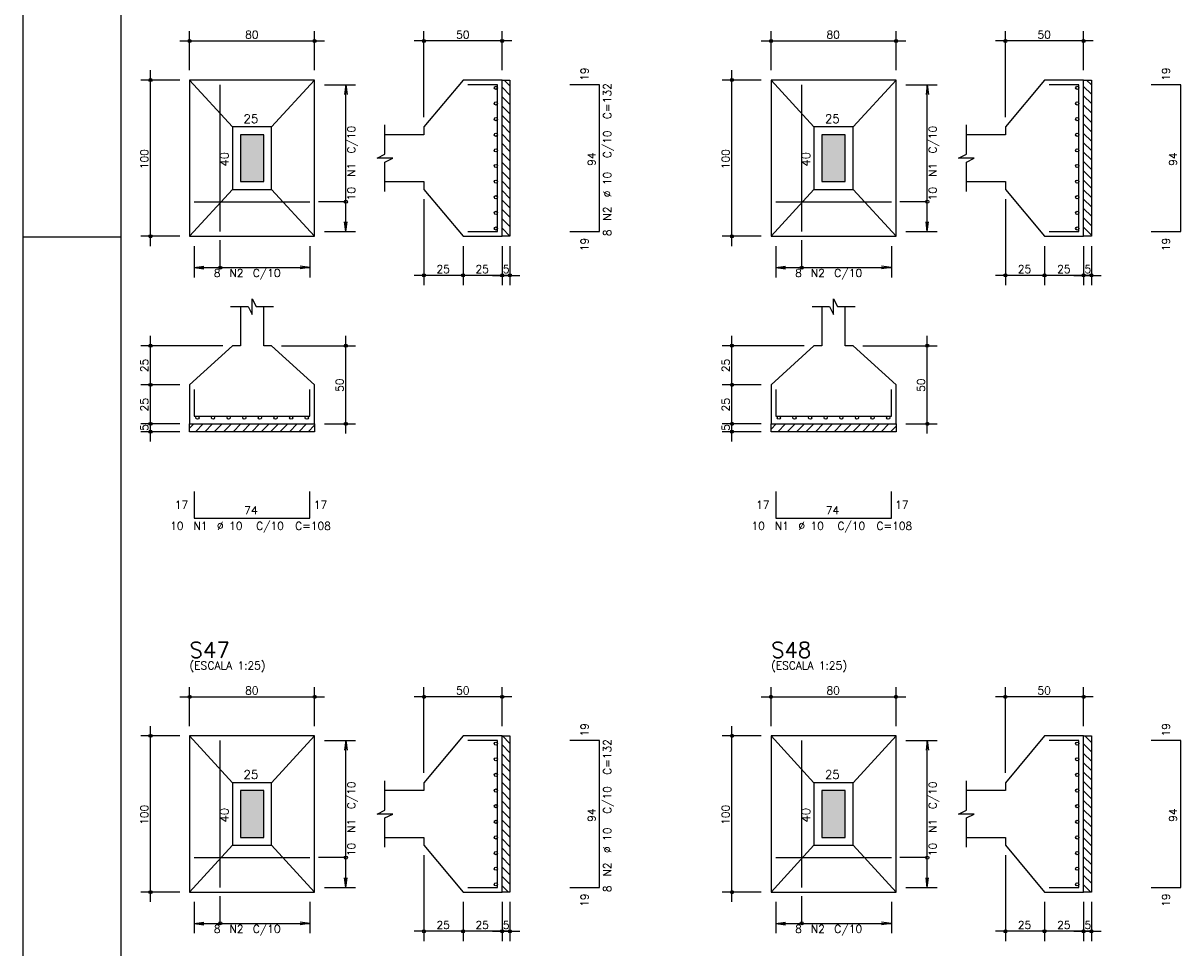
# Model space of a CAD drawing. Extents: x 0 to 119, y 0 to 84.
# Tile 5 of 16: x 0 to 30, y 41 to 65. Entities that reach past the tile are written whole.
import ezdxf

# ---------------------------------------------------------------- set-up
doc = ezdxf.new("R2010")
doc.units = 0
doc.header["$MEASUREMENT"] = 0
for name, color, linetype in [('1', 1, 'CONTINUOUS'), ('2', 2, 'CONTINUOUS'), ('3', 3, 'CONTINUOUS'), ('6', 6, 'CONTINUOUS'), ('7', 7, 'CONTINUOUS'), ('8', 8, 'CONTINUOUS'), ('9', 9, 'CONTINUOUS')]:
    doc.layers.add(name, color=color, linetype=linetype)
doc.styles.get("Standard").update_dxf_attribs({"font": 'ROMANS.SHX'})

msp = doc.modelspace()

# ---------------------------------------------------------------- linework, layer by layer
at = {"layer": '1', "linetype": 'Continuous'}
for p, q in [((0, 0), (0, 84.099998)), ((12.314336, 63.4168), (12.46, 63.271136)), ((27.220147, 63.4168), (27.34213, 63.294817)), ((12.26, 63.23072), (12.46, 63.03072)), ((27.14213, 63.254401), (27.34213, 63.054401)), ((12.26, 62.990304), (12.46, 62.790304)), ((27.14213, 63.013985), (27.34213, 62.813985)), ((12.26, 62.749887), (12.46, 62.549887)), ((27.14213, 62.773568), (27.34213, 62.573568)), ((27.14213, 62.533152), (27.34213, 62.333152)), ((12.26, 62.509471), (12.46, 62.309471)), ((12.26, 62.269055), (12.46, 62.069055)), ((27.14213, 62.292736), (27.34213, 62.092736)), ((12.26, 62.028638), (12.46, 61.828638)), ((27.14213, 62.052319), (27.34213, 61.852319)), ((12.26, 61.788222), (12.46, 61.588222)), ((27.14213, 61.811903), (27.34213, 61.611903)), ((12.26, 61.547806), (12.46, 61.347806)), ((27.14213, 61.571487), (27.34213, 61.371487)), ((12.26, 61.30739), (12.46, 61.10739)), ((12.26, 61.066973), (12.46, 60.866973)), ((27.14213, 61.33107), (27.34213, 61.13107)), ((27.14213, 61.090654), (27.34213, 60.890654)), ((12.26, 60.826557), (12.46, 60.626557)), ((27.14213, 60.850238), (27.34213, 60.650238)), ((12.26, 60.586141), (12.46, 60.386141)), ((27.14213, 60.609822), (27.34213, 60.409822)), ((12.26, 60.345724), (12.46, 60.145724)), ((27.14213, 60.369405), (27.34213, 60.169405)), ((12.26, 60.105308), (12.46, 59.905308)), ((12.26, 59.864892), (12.46, 59.664892)), ((27.14213, 60.128989), (27.34213, 59.928989)), ((27.14213, 59.888573), (27.34213, 59.688573)), ((12.26, 59.624475), (12.46, 59.424475)), ((27.14213, 59.648156), (27.34213, 59.448156)), ((0, 59.400002), (2.5, 59.400002)), ((4.26, 54.507008), (4.369792, 54.6168)), ((4.410208, 54.4168), (4.610208, 54.6168)), ((4.650625, 54.4168), (4.850625, 54.6168)), ((4.891041, 54.4168), (5.091041, 54.6168)), ((5.131457, 54.4168), (5.331457, 54.6168)), ((5.371874, 54.4168), (5.571874, 54.6168)), ((5.61229, 54.4168), (5.81229, 54.6168)), ((5.852706, 54.4168), (6.052706, 54.6168)), ((6.093123, 54.4168), (6.293123, 54.6168)), ((6.333539, 54.4168), (6.533539, 54.6168)), ((6.573955, 54.4168), (6.773955, 54.6168)), ((6.814371, 54.4168), (7.014371, 54.6168)), ((7.054788, 54.4168), (7.254788, 54.6168)), ((7.295204, 54.4168), (7.46, 54.581596)), ((19.14213, 54.483327), (19.275603, 54.6168)), ((19.316019, 54.4168), (19.516019, 54.6168)), ((19.556436, 54.4168), (19.756436, 54.6168)), ((19.796852, 54.4168), (19.996852, 54.6168)), ((20.037268, 54.4168), (20.237268, 54.6168)), ((20.277685, 54.4168), (20.477685, 54.6168)), ((20.518101, 54.4168), (20.718101, 54.6168)), ((20.758517, 54.4168), (20.958517, 54.6168)), ((20.998934, 54.4168), (21.198934, 54.6168)), ((21.23935, 54.4168), (21.43935, 54.6168)), ((21.479766, 54.4168), (21.679766, 54.6168)), ((21.720182, 54.4168), (21.920182, 54.6168)), ((21.960599, 54.4168), (22.160599, 54.6168)), ((22.201015, 54.4168), (22.34213, 54.557915)), ((12.268395, 46.6336), (12.46, 46.441995)), ((27.174206, 46.6336), (27.34213, 46.465676)), ((12.26, 46.401579), (12.46, 46.201579)), ((27.14213, 46.42526), (27.34213, 46.22526)), ((12.26, 46.161162), (12.46, 45.961162)), ((27.14213, 46.184843), (27.34213, 45.984843)), ((27.14213, 45.944427), (27.34213, 45.744427)), ((12.26, 45.920746), (12.46, 45.720746)), ((12.26, 45.68033), (12.46, 45.48033)), ((27.14213, 45.704011), (27.34213, 45.504011)), ((12.26, 45.439913), (12.46, 45.239913)), ((27.14213, 45.463594), (27.34213, 45.263594)), ((12.26, 45.199497), (12.46, 44.999497)), ((27.14213, 45.223178), (27.34213, 45.023178)), ((12.26, 44.959081), (12.46, 44.759081)), ((27.14213, 44.982762), (27.34213, 44.782762)), ((12.26, 44.718664), (12.46, 44.518664)), ((12.26, 44.478248), (12.46, 44.278248)), ((27.14213, 44.742345), (27.34213, 44.542345)), ((27.14213, 44.501929), (27.34213, 44.301929)), ((12.26, 44.237832), (12.46, 44.037832)), ((27.14213, 44.261513), (27.34213, 44.061513)), ((12.26, 43.997416), (12.46, 43.797416)), ((27.14213, 44.021096), (27.34213, 43.821096)), ((12.26, 43.756999), (12.46, 43.556999)), ((27.14213, 43.78068), (27.34213, 43.58068)), ((12.26, 43.516583), (12.46, 43.316583)), ((12.26, 43.276167), (12.46, 43.076167)), ((27.14213, 43.540264), (27.34213, 43.340264)), ((27.14213, 43.299848), (27.34213, 43.099848)), ((12.26, 43.03575), (12.46, 42.83575)), ((27.14213, 43.059431), (27.34213, 42.859431)), ((12.26, 42.795334), (12.421734, 42.6336)), ((27.14213, 42.819015), (27.327545, 42.6336))]:
    msp.add_line(p, q, dxfattribs=at)
for points in [[(12.26, 59.4168), (12.26, 63.4168), (12.46, 63.4168), (12.46, 59.4168), (12.26, 59.4168)], [(27.14213, 59.4168), (27.14213, 63.4168), (27.34213, 63.4168), (27.34213, 59.4168), (27.14213, 59.4168)], [(4.26, 54.6168), (7.46, 54.6168), (7.46, 54.4168), (4.26, 54.4168), (4.26, 54.6168)], [(19.14213, 54.6168), (22.34213, 54.6168), (22.34213, 54.4168), (19.14213, 54.4168), (19.14213, 54.6168)], [(12.26, 42.6336), (12.26, 46.6336), (12.46, 46.6336), (12.46, 42.6336), (12.26, 42.6336)], [(27.14213, 42.6336), (27.14213, 46.6336), (27.34213, 46.6336), (27.34213, 42.6336), (27.14213, 42.6336)]]:
    msp.add_lwpolyline(points, dxfattribs=at)
at = {"layer": '2', "linetype": 'Continuous'}
for p, q in [((4.26, 63.6668), (4.26, 64.6668)), ((7.46, 63.6668), (7.46, 64.6668)), ((10.26, 62.4668), (10.26, 64.6668)), ((12.26, 63.6668), (12.26, 64.6668)), ((19.14213, 63.6668), (19.14213, 64.6668)), ((22.34213, 63.6668), (22.34213, 64.6668)), ((25.14213, 62.4668), (25.14213, 64.6668)), ((27.14213, 63.6668), (27.14213, 64.6668)), ((4.01, 64.4168), (7.71, 64.4168)), ((12.51, 64.4168), (10.01, 64.4168)), ((18.89213, 64.4168), (22.59213, 64.4168)), ((27.39213, 64.4168), (24.89213, 64.4168)), ((4.01, 63.4168), (3.01, 63.4168)), ((3.26, 59.1668), (3.26, 63.6668)), ((4.26, 63.4168), (4.26, 63.4168)), ((4.26, 63.4168), (4.26, 63.4168)), ((7.46, 63.4168), (7.46, 63.4168)), ((12.26, 63.4168), (12.26, 63.4168)), ((18.89213, 63.4168), (17.89213, 63.4168)), ((18.14213, 59.1668), (18.14213, 63.6668)), ((19.14213, 63.4168), (19.14213, 63.4168)), ((19.14213, 63.4168), (19.14213, 63.4168)), ((22.34213, 63.4168), (22.34213, 63.4168)), ((27.14213, 63.4168), (27.14213, 63.4168)), ((7.46, 63.2968), (7.46, 63.2968)), ((7.71, 63.2968), (8.51, 63.2968)), ((8.26, 63.2968), (8.227368, 63.048939)), ((8.26, 59.5368), (8.26, 63.2968)), ((8.26, 63.2968), (8.292632, 63.048939)), ((22.34213, 63.2968), (22.34213, 63.2968)), ((22.59213, 63.2968), (23.39213, 63.2968)), ((23.14213, 63.2968), (23.109498, 63.048939)), ((23.14213, 59.5368), (23.14213, 63.2968)), ((23.14213, 63.2968), (23.174762, 63.048939)), ((10.26, 62.2168), (10.26, 62.2168)), ((25.14213, 62.2168), (25.14213, 62.2168)), ((10.26, 60.6168), (10.26, 60.6168)), ((25.14213, 60.6168), (25.14213, 60.6168)), ((10.26, 60.3668), (10.26, 58.1668)), ((25.14213, 60.3668), (25.14213, 58.1668)), ((8.26, 59.5368), (8.227368, 59.784661)), ((8.26, 59.5368), (8.292632, 59.784661)), ((23.14213, 59.5368), (23.109498, 59.784661)), ((23.14213, 59.5368), (23.174762, 59.784661)), ((4.01, 59.4168), (3.01, 59.4168)), ((4.26, 59.4168), (4.26, 59.4168)), ((4.38, 59.4168), (4.38, 59.4168)), ((7.34, 59.4168), (7.34, 59.4168)), ((7.46, 59.5368), (7.46, 59.5368)), ((7.71, 59.5368), (8.51, 59.5368)), ((11.26, 59.4168), (11.26, 59.4168)), ((11.26, 59.4168), (11.26, 59.4168)), ((12.26, 59.4168), (12.26, 59.4168)), ((12.26, 59.4168), (12.26, 59.4168)), ((12.46, 59.4168), (12.46, 59.4168)), ((18.89213, 59.4168), (17.89213, 59.4168)), ((19.14213, 59.4168), (19.14213, 59.4168)), ((19.26213, 59.4168), (19.26213, 59.4168)), ((22.22213, 59.4168), (22.22213, 59.4168)), ((22.34213, 59.5368), (22.34213, 59.5368)), ((22.59213, 59.5368), (23.39213, 59.5368)), ((26.14213, 59.4168), (26.14213, 59.4168)), ((26.14213, 59.4168), (26.14213, 59.4168)), ((27.14213, 59.4168), (27.14213, 59.4168)), ((27.14213, 59.4168), (27.14213, 59.4168)), ((27.34213, 59.4168), (27.34213, 59.4168)), ((4.38, 59.1668), (4.38, 58.3668)), ((7.34, 59.1668), (7.34, 58.3668)), ((11.26, 59.1668), (11.26, 58.1668)), ((11.26, 59.1668), (11.26, 58.1668)), ((12.26, 59.1668), (12.26, 58.1668)), ((12.26, 59.1668), (12.26, 58.1668)), ((12.46, 59.1668), (12.46, 58.1668)), ((19.26213, 59.1668), (19.26213, 58.3668)), ((22.22213, 59.1668), (22.22213, 58.3668)), ((26.14213, 59.1668), (26.14213, 58.1668)), ((26.14213, 59.1668), (26.14213, 58.1668)), ((27.14213, 59.1668), (27.14213, 58.1668)), ((27.14213, 59.1668), (27.14213, 58.1668)), ((27.34213, 59.1668), (27.34213, 58.1668)), ((4.38, 58.6168), (4.627861, 58.649432)), ((4.38, 58.6168), (7.34, 58.6168)), ((4.38, 58.6168), (4.627861, 58.584168)), ((7.34, 58.6168), (7.092139, 58.649432)), ((7.34, 58.6168), (7.092139, 58.584168)), ((11.51, 58.4168), (10.01, 58.4168)), ((12.51, 58.4168), (11.01, 58.4168)), ((12.01, 58.4168), (12.71, 58.4168)), ((19.26213, 58.6168), (19.509991, 58.649432)), ((19.26213, 58.6168), (22.22213, 58.6168)), ((19.26213, 58.6168), (19.509991, 58.584168)), ((22.22213, 58.6168), (21.974269, 58.649432)), ((22.22213, 58.6168), (21.974269, 58.584168)), ((26.39213, 58.4168), (24.89213, 58.4168)), ((27.39213, 58.4168), (25.89213, 58.4168)), ((26.89213, 58.4168), (27.59213, 58.4168)), ((5.11, 56.6168), (3.01, 56.6168)), ((3.26, 55.3668), (3.26, 56.8668)), ((5.36, 56.6168), (5.36, 56.6168)), ((6.36, 56.6168), (6.36, 56.6168)), ((6.61, 56.6168), (8.51, 56.6168)), ((8.26, 54.3668), (8.26, 56.8668)), ((19.99213, 56.6168), (17.89213, 56.6168)), ((18.14213, 55.3668), (18.14213, 56.8668)), ((20.24213, 56.6168), (20.24213, 56.6168)), ((21.24213, 56.6168), (21.24213, 56.6168)), ((21.49213, 56.6168), (23.39213, 56.6168)), ((23.14213, 54.3668), (23.14213, 56.8668)), ((3.26, 54.3668), (3.26, 55.8668)), ((18.14213, 54.3668), (18.14213, 55.8668)), ((4.01, 55.6168), (3.01, 55.6168)), ((4.01, 55.6168), (3.01, 55.6168)), ((4.26, 55.6168), (4.26, 55.6168)), ((4.26, 55.6168), (4.26, 55.6168)), ((18.89213, 55.6168), (17.89213, 55.6168)), ((18.89213, 55.6168), (17.89213, 55.6168)), ((19.14213, 55.6168), (19.14213, 55.6168)), ((19.14213, 55.6168), (19.14213, 55.6168)), ((3.26, 54.1668), (3.26, 54.8668)), ((18.14213, 54.1668), (18.14213, 54.8668)), ((4.01, 54.6168), (3.01, 54.6168)), ((4.01, 54.6168), (3.01, 54.6168)), ((4.26, 54.6168), (4.26, 54.6168)), ((4.26, 54.6168), (4.26, 54.6168)), ((7.46, 54.6168), (7.46, 54.6168)), ((7.71, 54.6168), (8.51, 54.6168)), ((18.89213, 54.6168), (17.89213, 54.6168)), ((18.89213, 54.6168), (17.89213, 54.6168)), ((19.14213, 54.6168), (19.14213, 54.6168)), ((19.14213, 54.6168), (19.14213, 54.6168)), ((22.34213, 54.6168), (22.34213, 54.6168)), ((22.59213, 54.6168), (23.39213, 54.6168)), ((4.01, 54.4168), (3.01, 54.4168)), ((4.26, 54.4168), (4.26, 54.4168)), ((18.89213, 54.4168), (17.89213, 54.4168)), ((19.14213, 54.4168), (19.14213, 54.4168)), ((4.26, 46.8836), (4.26, 47.8836)), ((7.46, 46.8836), (7.46, 47.8836)), ((10.26, 45.6836), (10.26, 47.8836)), ((12.26, 46.8836), (12.26, 47.8836)), ((19.14213, 46.8836), (19.14213, 47.8836)), ((22.34213, 46.8836), (22.34213, 47.8836)), ((25.14213, 45.6836), (25.14213, 47.8836)), ((27.14213, 46.8836), (27.14213, 47.8836)), ((4.01, 47.6336), (7.71, 47.6336)), ((12.51, 47.6336), (10.01, 47.6336)), ((18.89213, 47.6336), (22.59213, 47.6336)), ((27.39213, 47.6336), (24.89213, 47.6336)), ((3.26, 42.3836), (3.26, 46.8836)), ((18.14213, 42.3836), (18.14213, 46.8836)), ((4.01, 46.6336), (3.01, 46.6336)), ((4.26, 46.6336), (4.26, 46.6336)), ((4.26, 46.6336), (4.26, 46.6336)), ((7.46, 46.6336), (7.46, 46.6336)), ((12.26, 46.6336), (12.26, 46.6336)), ((18.89213, 46.6336), (17.89213, 46.6336)), ((19.14213, 46.6336), (19.14213, 46.6336)), ((19.14213, 46.6336), (19.14213, 46.6336)), ((22.34213, 46.6336), (22.34213, 46.6336)), ((27.14213, 46.6336), (27.14213, 46.6336)), ((7.46, 46.5136), (7.46, 46.5136)), ((7.71, 46.5136), (8.51, 46.5136)), ((8.26, 46.5136), (8.227368, 46.265739)), ((8.26, 42.7536), (8.26, 46.5136)), ((8.26, 46.5136), (8.292632, 46.265739)), ((22.34213, 46.5136), (22.34213, 46.5136)), ((22.59213, 46.5136), (23.39213, 46.5136)), ((23.14213, 46.5136), (23.109498, 46.265739)), ((23.14213, 42.7536), (23.14213, 46.5136)), ((23.14213, 46.5136), (23.174762, 46.265739)), ((10.26, 45.4336), (10.26, 45.4336)), ((25.14213, 45.4336), (25.14213, 45.4336)), ((10.26, 43.8336), (10.26, 43.8336)), ((10.26, 43.5836), (10.26, 41.3836)), ((25.14213, 43.8336), (25.14213, 43.8336)), ((25.14213, 43.5836), (25.14213, 41.3836)), ((8.26, 42.7536), (8.227368, 43.001461)), ((8.26, 42.7536), (8.292632, 43.001461)), ((23.14213, 42.7536), (23.109498, 43.001461)), ((23.14213, 42.7536), (23.174762, 43.001461)), ((7.46, 42.7536), (7.46, 42.7536)), ((7.71, 42.7536), (8.51, 42.7536)), ((22.34213, 42.7536), (22.34213, 42.7536)), ((22.59213, 42.7536), (23.39213, 42.7536)), ((4.01, 42.6336), (3.01, 42.6336)), ((4.26, 42.6336), (4.26, 42.6336)), ((4.38, 42.6336), (4.38, 42.6336)), ((4.38, 42.3836), (4.38, 41.5836)), ((7.34, 42.6336), (7.34, 42.6336)), ((7.34, 42.3836), (7.34, 41.5836)), ((11.26, 42.6336), (11.26, 42.6336)), ((11.26, 42.6336), (11.26, 42.6336)), ((11.26, 42.3836), (11.26, 41.3836)), ((11.26, 42.3836), (11.26, 41.3836)), ((12.26, 42.6336), (12.26, 42.6336)), ((12.26, 42.6336), (12.26, 42.6336)), ((12.26, 42.3836), (12.26, 41.3836)), ((12.26, 42.3836), (12.26, 41.3836)), ((12.46, 42.6336), (12.46, 42.6336)), ((12.46, 42.3836), (12.46, 41.3836)), ((18.89213, 42.6336), (17.89213, 42.6336)), ((19.14213, 42.6336), (19.14213, 42.6336)), ((19.26213, 42.6336), (19.26213, 42.6336)), ((19.26213, 42.3836), (19.26213, 41.5836)), ((22.22213, 42.6336), (22.22213, 42.6336)), ((22.22213, 42.3836), (22.22213, 41.5836)), ((26.14213, 42.6336), (26.14213, 42.6336)), ((26.14213, 42.6336), (26.14213, 42.6336)), ((26.14213, 42.3836), (26.14213, 41.3836)), ((26.14213, 42.3836), (26.14213, 41.3836)), ((27.14213, 42.6336), (27.14213, 42.6336)), ((27.14213, 42.6336), (27.14213, 42.6336)), ((27.14213, 42.3836), (27.14213, 41.3836)), ((27.14213, 42.3836), (27.14213, 41.3836)), ((27.34213, 42.6336), (27.34213, 42.6336)), ((27.34213, 42.3836), (27.34213, 41.3836)), ((4.38, 41.8336), (4.627861, 41.866232)), ((4.38, 41.8336), (7.34, 41.8336)), ((4.38, 41.8336), (4.627861, 41.800968)), ((7.34, 41.8336), (7.092139, 41.866232)), ((7.34, 41.8336), (7.092139, 41.800968)), ((19.26213, 41.8336), (19.509991, 41.866232)), ((19.26213, 41.8336), (22.22213, 41.8336)), ((19.26213, 41.8336), (19.509991, 41.800968)), ((22.22213, 41.8336), (21.974269, 41.866232)), ((22.22213, 41.8336), (21.974269, 41.800968)), ((11.51, 41.6336), (10.01, 41.6336)), ((12.51, 41.6336), (11.01, 41.6336)), ((12.01, 41.6336), (12.71, 41.6336)), ((26.39213, 41.6336), (24.89213, 41.6336)), ((27.39213, 41.6336), (25.89213, 41.6336)), ((26.89213, 41.6336), (27.59213, 41.6336))]:
    msp.add_line(p, q, dxfattribs=at)
for points in [[(4.26, 59.4168), (7.46, 59.4168), (7.46, 63.4168), (4.26, 63.4168), (4.26, 59.4168)], [(5.36, 62.2168), (4.26, 63.4168)], [(6.36, 62.2168), (7.46, 63.4168)], [(9.26, 60.8168), (10.26, 60.8168), (10.26, 60.6168), (11.26, 59.4168), (12.26, 59.4168), (12.26, 63.4168), (11.26, 63.4168), (10.26, 62.2168), (10.26, 62.0168), (9.26, 62.0168)], [(19.14213, 59.4168), (22.34213, 59.4168), (22.34213, 63.4168), (19.14213, 63.4168), (19.14213, 59.4168)], [(20.24213, 62.2168), (19.14213, 63.4168)], [(21.24213, 62.2168), (22.34213, 63.4168)], [(24.14213, 60.8168), (25.14213, 60.8168), (25.14213, 60.6168), (26.14213, 59.4168), (27.14213, 59.4168), (27.14213, 63.4168), (26.14213, 63.4168), (25.14213, 62.2168), (25.14213, 62.0168), (24.14213, 62.0168)], [(9.26, 60.5668), (9.26, 61.3168), (9.46, 61.4168), (9.06, 61.4168), (9.26, 61.5168), (9.26, 62.2668)], [(24.14213, 60.5668), (24.14213, 61.3168), (24.34213, 61.4168), (23.94213, 61.4168), (24.14213, 61.5168), (24.14213, 62.2668)], [(5.36, 60.6168), (6.36, 60.6168), (6.36, 62.2168), (5.36, 62.2168), (5.36, 60.6168)], [(5.56, 60.8168), (6.16, 60.8168), (6.16, 62.0168), (5.56, 62.0168), (5.56, 60.8168)], [(20.24213, 60.6168), (21.24213, 60.6168), (21.24213, 62.2168), (20.24213, 62.2168), (20.24213, 60.6168)], [(20.44213, 60.8168), (21.04213, 60.8168), (21.04213, 62.0168), (20.44213, 62.0168), (20.44213, 60.8168)], [(5.36, 60.6168), (4.26, 59.4168)], [(6.36, 60.6168), (7.46, 59.4168)], [(20.24213, 60.6168), (19.14213, 59.4168)], [(21.24213, 60.6168), (22.34213, 59.4168)], [(8.26, 60.3018), (7.56, 60.3018)], [(23.14213, 60.3018), (22.44213, 60.3018)], [(5.045, 58.6168), (5.045, 59.3168)], [(19.92713, 58.6168), (19.92713, 59.3168)], [(5.31, 57.6168), (5.76, 57.6168), (5.86, 57.4168), (5.86, 57.8168), (5.96, 57.6168), (6.41, 57.6168)], [(20.19213, 57.6168), (20.64213, 57.6168), (20.74213, 57.4168), (20.74213, 57.8168), (20.84213, 57.6168), (21.29213, 57.6168)], [(5.56, 57.6168), (5.56, 56.6168), (5.36, 56.6168), (4.26, 55.6168), (4.26, 54.6168), (7.46, 54.6168), (7.46, 55.6168), (6.36, 56.6168), (6.16, 56.6168), (6.16, 57.6168)], [(20.44213, 57.6168), (20.44213, 56.6168), (20.24213, 56.6168), (19.14213, 55.6168), (19.14213, 54.6168), (22.34213, 54.6168), (22.34213, 55.6168), (21.24213, 56.6168), (21.04213, 56.6168), (21.04213, 57.6168)], [(4.26, 42.6336), (7.46, 42.6336), (7.46, 46.6336), (4.26, 46.6336), (4.26, 42.6336)], [(5.36, 45.4336), (4.26, 46.6336)], [(6.36, 45.4336), (7.46, 46.6336)], [(9.26, 44.0336), (10.26, 44.0336), (10.26, 43.8336), (11.26, 42.6336), (12.26, 42.6336), (12.26, 46.6336), (11.26, 46.6336), (10.26, 45.4336), (10.26, 45.2336), (9.26, 45.2336)], [(19.14213, 42.6336), (22.34213, 42.6336), (22.34213, 46.6336), (19.14213, 46.6336), (19.14213, 42.6336)], [(20.24213, 45.4336), (19.14213, 46.6336)], [(21.24213, 45.4336), (22.34213, 46.6336)], [(24.14213, 44.0336), (25.14213, 44.0336), (25.14213, 43.8336), (26.14213, 42.6336), (27.14213, 42.6336), (27.14213, 46.6336), (26.14213, 46.6336), (25.14213, 45.4336), (25.14213, 45.2336), (24.14213, 45.2336)], [(5.36, 43.8336), (6.36, 43.8336), (6.36, 45.4336), (5.36, 45.4336), (5.36, 43.8336)], [(9.26, 43.7836), (9.26, 44.5336), (9.46, 44.6336), (9.06, 44.6336), (9.26, 44.7336), (9.26, 45.4836)], [(20.24213, 43.8336), (21.24213, 43.8336), (21.24213, 45.4336), (20.24213, 45.4336), (20.24213, 43.8336)], [(24.14213, 43.7836), (24.14213, 44.5336), (24.34213, 44.6336), (23.94213, 44.6336), (24.14213, 44.7336), (24.14213, 45.4836)], [(5.56, 44.0336), (6.16, 44.0336), (6.16, 45.2336), (5.56, 45.2336), (5.56, 44.0336)], [(20.44213, 44.0336), (21.04213, 44.0336), (21.04213, 45.2336), (20.44213, 45.2336), (20.44213, 44.0336)], [(5.36, 43.8336), (4.26, 42.6336)], [(6.36, 43.8336), (7.46, 42.6336)], [(20.24213, 43.8336), (19.14213, 42.6336)], [(21.24213, 43.8336), (22.34213, 42.6336)], [(8.26, 43.5186), (7.56, 43.5186)], [(23.14213, 43.5186), (22.44213, 43.5186)], [(5.045, 41.8336), (5.045, 42.5336)], [(19.92713, 41.8336), (19.92713, 42.5336)]]:
    msp.add_lwpolyline(points, dxfattribs=at)
for centre, radius in [((4.26, 64.4168), 0.04), ((4.26, 64.4168), 0.02), ((7.46, 64.4168), 0.04), ((7.46, 64.4168), 0.02), ((10.26, 64.4168), 0.04), ((10.26, 64.4168), 0.02), ((12.26, 64.4168), 0.04), ((12.26, 64.4168), 0.02), ((19.14213, 64.4168), 0.04), ((19.14213, 64.4168), 0.02), ((22.34213, 64.4168), 0.04), ((22.34213, 64.4168), 0.02), ((25.14213, 64.4168), 0.04), ((25.14213, 64.4168), 0.02), ((27.14213, 64.4168), 0.04), ((27.14213, 64.4168), 0.02), ((3.26, 63.4168), 0.04), ((3.26, 63.4168), 0.02), ((18.14213, 63.4168), 0.04), ((18.14213, 63.4168), 0.02), ((8.26, 60.3018), 0.04), ((23.14213, 60.3018), 0.04), ((3.26, 59.4168), 0.04), ((3.26, 59.4168), 0.02), ((18.14213, 59.4168), 0.04), ((18.14213, 59.4168), 0.02), ((5.045, 58.6168), 0.04), ((10.26, 58.4168), 0.04), ((10.26, 58.4168), 0.02), ((11.26, 58.4168), 0.04), ((11.26, 58.4168), 0.04), ((11.26, 58.4168), 0.02), ((11.26, 58.4168), 0.02), ((12.26, 58.4168), 0.04), ((12.26, 58.4168), 0.04), ((12.26, 58.4168), 0.02), ((12.26, 58.4168), 0.02), ((12.46, 58.4168), 0.04), ((12.46, 58.4168), 0.02), ((19.92713, 58.6168), 0.04), ((25.14213, 58.4168), 0.04), ((25.14213, 58.4168), 0.02), ((26.14213, 58.4168), 0.04), ((26.14213, 58.4168), 0.04), ((26.14213, 58.4168), 0.02), ((26.14213, 58.4168), 0.02), ((27.14213, 58.4168), 0.04), ((27.14213, 58.4168), 0.04), ((27.14213, 58.4168), 0.02), ((27.14213, 58.4168), 0.02), ((27.34213, 58.4168), 0.04), ((27.34213, 58.4168), 0.02), ((3.26, 56.6168), 0.04), ((3.26, 56.6168), 0.02), ((8.26, 56.6168), 0.04), ((8.26, 56.6168), 0.02), ((18.14213, 56.6168), 0.04), ((18.14213, 56.6168), 0.02), ((23.14213, 56.6168), 0.04), ((23.14213, 56.6168), 0.02), ((3.26, 55.6168), 0.04), ((3.26, 55.6168), 0.04), ((3.26, 55.6168), 0.02), ((3.26, 55.6168), 0.02), ((18.14213, 55.6168), 0.04), ((18.14213, 55.6168), 0.04), ((18.14213, 55.6168), 0.02), ((18.14213, 55.6168), 0.02), ((3.26, 54.6168), 0.04), ((3.26, 54.6168), 0.04), ((3.26, 54.6168), 0.02), ((3.26, 54.6168), 0.02), ((8.26, 54.6168), 0.04), ((8.26, 54.6168), 0.02), ((18.14213, 54.6168), 0.04), ((18.14213, 54.6168), 0.04), ((18.14213, 54.6168), 0.02), ((18.14213, 54.6168), 0.02), ((23.14213, 54.6168), 0.04), ((23.14213, 54.6168), 0.02), ((3.26, 54.4168), 0.04), ((3.26, 54.4168), 0.02), ((18.14213, 54.4168), 0.04), ((18.14213, 54.4168), 0.02), ((4.26, 47.6336), 0.04), ((4.26, 47.6336), 0.02), ((7.46, 47.6336), 0.04), ((7.46, 47.6336), 0.02), ((10.26, 47.6336), 0.04), ((10.26, 47.6336), 0.02), ((12.26, 47.6336), 0.04), ((12.26, 47.6336), 0.02), ((19.14213, 47.6336), 0.04), ((19.14213, 47.6336), 0.02), ((22.34213, 47.6336), 0.04), ((22.34213, 47.6336), 0.02), ((25.14213, 47.6336), 0.04), ((25.14213, 47.6336), 0.02), ((27.14213, 47.6336), 0.04), ((27.14213, 47.6336), 0.02), ((3.26, 46.6336), 0.04), ((3.26, 46.6336), 0.02), ((18.14213, 46.6336), 0.04), ((18.14213, 46.6336), 0.02), ((8.26, 43.5186), 0.04), ((23.14213, 43.5186), 0.04), ((3.26, 42.6336), 0.04), ((18.14213, 42.6336), 0.04), ((3.26, 42.6336), 0.02), ((18.14213, 42.6336), 0.02), ((5.045, 41.8336), 0.04), ((19.92713, 41.8336), 0.04), ((10.26, 41.6336), 0.04), ((10.26, 41.6336), 0.02), ((11.26, 41.6336), 0.04), ((11.26, 41.6336), 0.04), ((11.26, 41.6336), 0.02), ((11.26, 41.6336), 0.02), ((12.26, 41.6336), 0.04), ((12.26, 41.6336), 0.04), ((12.26, 41.6336), 0.02), ((12.26, 41.6336), 0.02), ((12.46, 41.6336), 0.04), ((12.46, 41.6336), 0.02), ((25.14213, 41.6336), 0.04), ((25.14213, 41.6336), 0.02), ((26.14213, 41.6336), 0.04), ((26.14213, 41.6336), 0.04), ((26.14213, 41.6336), 0.02), ((26.14213, 41.6336), 0.02), ((27.14213, 41.6336), 0.04), ((27.14213, 41.6336), 0.04), ((27.14213, 41.6336), 0.02), ((27.14213, 41.6336), 0.02), ((27.34213, 41.6336), 0.04), ((27.34213, 41.6336), 0.02)]:
    msp.add_circle(centre, radius, dxfattribs=at)
at = {"layer": '3', "linetype": 'Continuous'}
for centre in [(12.09869, 63.2168), (26.98082, 63.2168), (12.09869, 62.8168), (26.98082, 62.8168), (12.09869, 62.4168), (26.98082, 62.4168), (12.09869, 62.0168), (26.98082, 62.0168), (12.09869, 61.6168), (26.98082, 61.6168), (12.09869, 61.2168), (26.98082, 61.2168), (12.09869, 60.8168), (26.98082, 60.8168), (12.09869, 60.4168), (26.98082, 60.4168), (12.09869, 60.0168), (26.98082, 60.0168), (12.09869, 59.6168), (26.98082, 59.6168), (4.46, 54.77549), (4.86, 54.77549), (5.26, 54.77549), (5.66, 54.77549), (6.06, 54.77549), (6.46, 54.77549), (6.86, 54.77549), (7.26, 54.77549), (19.34213, 54.77549), (19.74213, 54.77549), (20.14213, 54.77549), (20.54213, 54.77549), (20.94213, 54.77549), (21.34213, 54.77549), (21.74213, 54.77549), (22.14213, 54.77549), (12.09869, 46.4336), (26.98082, 46.4336), (12.09869, 46.0336), (26.98082, 46.0336), (12.09869, 45.6336), (26.98082, 45.6336), (12.09869, 45.2336), (26.98082, 45.2336), (12.09869, 44.8336), (26.98082, 44.8336), (12.09869, 44.4336), (26.98082, 44.4336), (12.09869, 44.0336), (26.98082, 44.0336), (12.09869, 43.6336), (26.98082, 43.6336), (12.09869, 43.2336), (26.98082, 43.2336), (12.09869, 42.8336), (26.98082, 42.8336)]:
    msp.add_circle(centre, 0.04131, dxfattribs=at)
at = {"layer": '6', "linetype": 'Continuous'}
for p, q in [((5.045, 59.5368), (5.045, 63.2968)), ((12.14, 63.2968), (11.38, 63.2968)), ((12.14, 59.5368), (12.14, 63.2968)), ((14.75, 63.2968), (13.99, 63.2968)), ((14.75, 59.5368), (14.75, 63.2968)), ((19.92713, 59.5368), (19.92713, 63.2968)), ((27.02213, 63.2968), (26.26213, 63.2968)), ((27.02213, 59.5368), (27.02213, 63.2968)), ((29.63213, 63.2968), (28.87213, 63.2968)), ((29.63213, 59.5368), (29.63213, 63.2968)), ((4.38, 60.3018), (7.34, 60.3018)), ((19.26213, 60.3018), (22.22213, 60.3018)), ((11.38, 59.5368), (12.14, 59.5368)), ((13.99, 59.5368), (14.75, 59.5368)), ((26.26213, 59.5368), (27.02213, 59.5368)), ((28.87213, 59.5368), (29.63213, 59.5368)), ((4.38, 55.4968), (4.38, 54.8168)), ((7.34, 54.8168), (7.34, 55.4968)), ((19.26213, 55.4968), (19.26213, 54.8168)), ((22.22213, 54.8168), (22.22213, 55.4968)), ((4.38, 54.8168), (7.34, 54.8168)), ((19.26213, 54.8168), (22.22213, 54.8168)), ((4.38, 52.8868), (4.38, 52.2068)), ((7.34, 52.2068), (7.34, 52.8868)), ((19.26213, 52.8868), (19.26213, 52.2068)), ((22.22213, 52.2068), (22.22213, 52.8868)), ((4.38, 52.2068), (7.34, 52.2068)), ((19.26213, 52.2068), (22.22213, 52.2068)), ((5.045, 42.7536), (5.045, 46.5136)), ((12.14, 46.5136), (11.38, 46.5136)), ((12.14, 42.7536), (12.14, 46.5136)), ((14.75, 46.5136), (13.99, 46.5136)), ((14.75, 42.7536), (14.75, 46.5136)), ((19.92713, 42.7536), (19.92713, 46.5136)), ((27.02213, 46.5136), (26.26213, 46.5136)), ((27.02213, 42.7536), (27.02213, 46.5136)), ((29.63213, 46.5136), (28.87213, 46.5136)), ((29.63213, 42.7536), (29.63213, 46.5136)), ((4.38, 43.5186), (7.34, 43.5186)), ((19.26213, 43.5186), (22.22213, 43.5186)), ((11.38, 42.7536), (12.14, 42.7536)), ((13.99, 42.7536), (14.75, 42.7536)), ((26.26213, 42.7536), (27.02213, 42.7536)), ((28.87213, 42.7536), (29.63213, 42.7536))]:
    msp.add_line(p, q, dxfattribs=at)
at = {"layer": '8', "linetype": 'Continuous'}
msp.add_line((2.5, 83.099998), (2.5, 1), dxfattribs=at)
at = {"layer": '9', "linetype": 'Continuous'}
for points in [[(5.56, 60.8168), (6.16, 60.8168), (6.16, 62.0168)], [(5.56, 60.8168), (6.16, 62.0168), (5.56, 62.0168)], [(5.56, 60.8168), (5.56, 62.0168), (5.56, 60.8168)], [(20.44213, 60.8168), (21.04213, 60.8168), (21.04213, 62.0168)], [(20.44213, 60.8168), (21.04213, 62.0168), (20.44213, 62.0168)], [(20.44213, 60.8168), (20.44213, 62.0168), (20.44213, 60.8168)], [(5.56, 44.0336), (6.16, 44.0336), (6.16, 45.2336)], [(5.56, 44.0336), (6.16, 45.2336), (5.56, 45.2336)], [(5.56, 44.0336), (5.56, 45.2336), (5.56, 44.0336)], [(20.44213, 44.0336), (21.04213, 44.0336), (21.04213, 45.2336)], [(20.44213, 44.0336), (21.04213, 45.2336), (20.44213, 45.2336)], [(20.44213, 44.0336), (20.44213, 45.2336), (20.44213, 44.0336)]]:
    msp.add_solid(points, dxfattribs=at)

# ---------------------------------------------------------------- texts
at = {"layer": '2', "linetype": 'Continuous'}
for s, height, p in [('80', 0.2, (5.68, 64.4768)), ('50', 0.2, (11.08, 64.4768)), ('80', 0.2, (20.56213, 64.4768)), ('50', 0.2, (25.96213, 64.4768)), ('25', 0.22, (5.64, 62.3168)), ('25', 0.22, (20.52213, 62.3168)), ('25', 0.2, (10.58, 58.4768)), ('25', 0.2, (11.58, 58.4768)), ('5', 0.2, (12.28, 58.4768)), ('25', 0.2, (25.46213, 58.4768)), ('25', 0.2, (26.46213, 58.4768)), ('5', 0.2, (27.16213, 58.4768)), ('8', 0.2, (4.88, 58.3768)), ('N2', 0.2, (5.28, 58.3768)), ('C/10', 0.2, (5.88, 58.3768)), ('8', 0.2, (19.76213, 58.3768)), ('N2', 0.2, (20.16213, 58.3768)), ('C/10', 0.2, (20.76213, 58.3768)), ('17', 0.2, (3.88, 52.4468)), ('74', 0.2, (5.66, 52.3068)), ('17', 0.2, (7.44, 52.4468)), ('17', 0.2, (18.76213, 52.4468)), ('74', 0.2, (20.54213, 52.3068)), ('17', 0.2, (22.32213, 52.4468)), ('10', 0.2, (3.76, 51.9068)), ('N1', 0.2, (4.36, 51.9068)), ('%%c 10', 0.2, (4.96, 51.9068)), ('C/10', 0.2, (5.96, 51.9068)), ('C=108', 0.2, (6.96, 51.9068)), ('10', 0.2, (18.64213, 51.9068)), ('N1', 0.2, (19.24213, 51.9068)), ('%%c 10', 0.2, (19.84213, 51.9068)), ('C/10', 0.2, (20.84213, 51.9068)), ('C=108', 0.2, (21.84213, 51.9068)), ('(ESCALA 1:25)', 0.2, (4.26, 48.3336)), ('(ESCALA 1:25)', 0.2, (19.14213, 48.3336)), ('80', 0.2, (5.68, 47.6936)), ('50', 0.2, (11.08, 47.6936)), ('80', 0.2, (20.56213, 47.6936)), ('50', 0.2, (25.96213, 47.6936)), ('25', 0.22, (5.64, 45.5336)), ('25', 0.22, (20.52213, 45.5336)), ('8', 0.2, (4.88, 41.5936)), ('N2', 0.2, (5.28, 41.5936)), ('C/10', 0.2, (5.88, 41.5936)), ('25', 0.2, (10.58, 41.6936)), ('25', 0.2, (11.58, 41.6936)), ('5', 0.2, (12.28, 41.6936)), ('8', 0.2, (19.76213, 41.5936)), ('N2', 0.2, (20.16213, 41.5936)), ('C/10', 0.2, (20.76213, 41.5936)), ('25', 0.2, (25.46213, 41.6936)), ('25', 0.2, (26.46213, 41.6936)), ('5', 0.2, (27.16213, 41.6936))]:
    msp.add_text(s, height=height, dxfattribs=at).set_placement(p)
for s, height, p in [('19', 0.2, (14.47, 63.3968)), ('19', 0.2, (29.35213, 63.3968)), ('C=132', 0.2, (15.05, 62.4168)), ('C/10', 0.2, (8.5, 61.5368)), ('C/10', 0.2, (15.05, 61.4168)), ('C/10', 0.2, (23.38213, 61.5368)), ('100', 0.2, (3.2, 61.1368)), ('40', 0.22, (5.26, 61.1968)), ('94', 0.2, (14.65, 61.2168)), ('100', 0.2, (18.08213, 61.1368)), ('40', 0.22, (20.14213, 61.1968)), ('94', 0.2, (29.53213, 61.2168)), ('N1', 0.2, (8.5, 60.9368)), ('N1', 0.2, (23.38213, 60.9368)), ('%%c 10', 0.2, (15.05, 60.4168)), ('10', 0.2, (8.5, 60.3368)), ('10', 0.2, (23.38213, 60.3368)), ('N2', 0.2, (15.05, 59.8168)), ('19', 0.2, (14.47, 59.0368)), ('8', 0.2, (15.05, 59.4168)), ('19', 0.2, (29.35213, 59.0368)), ('25', 0.2, (3.2, 55.9368)), ('25', 0.2, (18.08213, 55.9368)), ('50', 0.2, (8.2, 55.4368)), ('50', 0.2, (23.08213, 55.4368)), ('25', 0.2, (3.2, 54.9368)), ('25', 0.2, (18.08213, 54.9368)), ('5', 0.2, (3.2, 54.4368)), ('5', 0.2, (18.08213, 54.4368)), ('19', 0.2, (14.47, 46.6136)), ('19', 0.2, (29.35213, 46.6136)), ('C=132', 0.2, (15.05, 45.6336)), ('C/10', 0.2, (8.5, 44.7536)), ('C/10', 0.2, (15.05, 44.6336)), ('C/10', 0.2, (23.38213, 44.7536)), ('100', 0.2, (3.2, 44.3536)), ('100', 0.2, (18.08213, 44.3536)), ('40', 0.22, (5.26, 44.4136)), ('N1', 0.2, (8.5, 44.1536)), ('94', 0.2, (14.65, 44.4336)), ('40', 0.22, (20.14213, 44.4136)), ('N1', 0.2, (23.38213, 44.1536)), ('94', 0.2, (29.53213, 44.4336)), ('%%c 10', 0.2, (15.05, 43.6336)), ('10', 0.2, (8.5, 43.5536)), ('10', 0.2, (23.38213, 43.5536)), ('N2', 0.2, (15.05, 43.0336)), ('8', 0.2, (15.05, 42.6336)), ('19', 0.2, (14.47, 42.2536)), ('19', 0.2, (29.35213, 42.2536))]:
    msp.add_text(s, height=height, rotation=90, dxfattribs=at).set_placement(p)
at = {"layer": '7', "linetype": 'Continuous'}
for s, p in [('S47', (4.26, 48.6336)), ('S48', (19.14213, 48.6336))]:
    msp.add_text(s, height=0.4, dxfattribs=at).set_placement(p)

doc.saveas('drawing.dxf')
